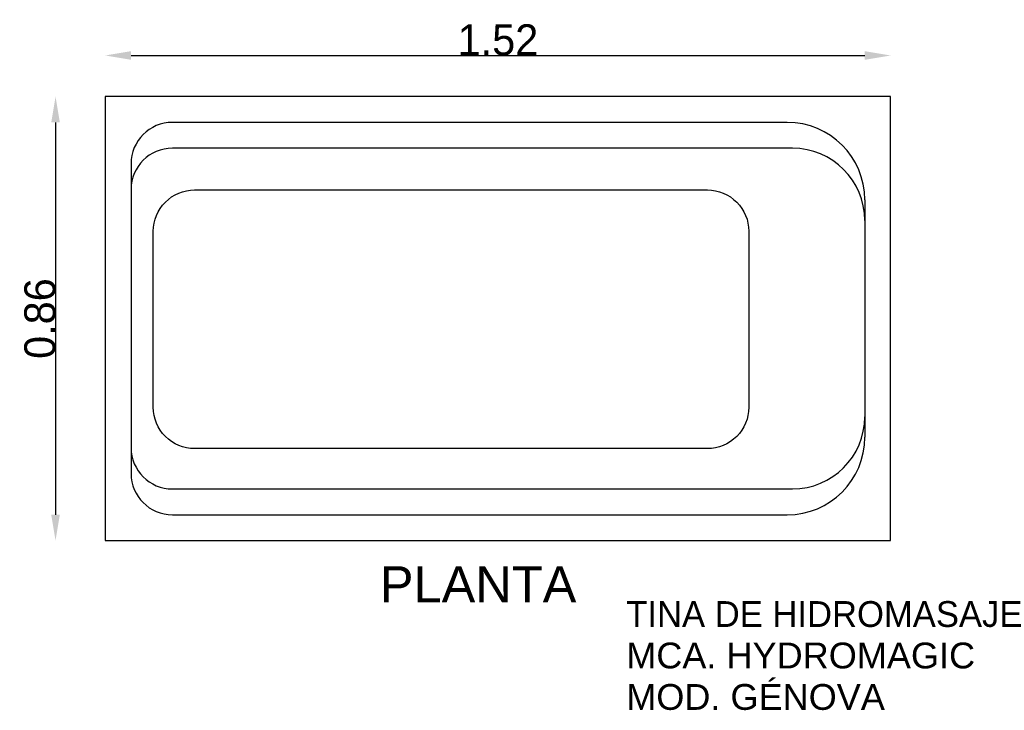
# Model space of a CAD drawing. Extents: x 88.44 to 90.34, y 131.5 to 132.83.
import ezdxf

# ---------------------------------------------------------------- set-up
doc = ezdxf.new("R2010")
doc.units = 0
doc.header["$MEASUREMENT"] = 0
doc.layers.get('0').update_dxf_attribs({"linetype": 'CONTINUOUS'})
doc.layers.get('DEFPOINTS').update_dxf_attribs({"linetype": 'CONTINUOUS'})
doc.layers.add('COTAS', color=1, linetype='CONTINUOUS')
doc.layers.add('TEXTO', color=5, linetype='CONTINUOUS')
doc.styles.add('REXTO1', font='ARIAL.TTF')
doc.dimstyles.get("Standard").update_dxf_attribs({"dimtxt": 0.18, "dimasz": 0.18, "dimexe": 0.18, "dimexo": 0.0625, "dimgap": 0.09, "dimtad": 0, "dimtih": 1, "dimtoh": 1, "dimdec": 4, "dimzin": 0, "dimdsep": 46, "dimtxsty": 'Standard', "dimcen": 0.09, "dimadec": 0, "dimazin": 0, "dimtfac": 1, "dimtdec": 4, "dimtofl": 0, "dimtmove": 0, "dimatfit": 3, "dimfxl": 0, "dimtolj": 1, "dimtzin": 0, "dimarcsym": 0})

# ---------------------------------------------------------------- blocks, each defined once
blk = doc.blocks.new('*D1')
at = {"color": 0, "linetype": 'ByBlock'}
blk.add_line((88.6525, 132.7654), (90.0725, 132.7654), dxfattribs=at)
for points in [[(88.6525, 132.7738), (88.6525, 132.7571), (88.6025, 132.7654)], [(90.0725, 132.7738), (90.0725, 132.7571), (90.1225, 132.7654)]]:
    blk.add_solid(points, dxfattribs=at)
at = {"layer": 'DEFPOINTS', "color": 0, "linetype": 'ByBlock'}
for p in [(90.1225, 132.7654), (88.6025, 132.6858), (90.1225, 132.6858)]:
    blk.add_point(p, dxfattribs=at)
at = {"color": 0, "linetype": 'ByBlock', "insert": (89.3625, 132.7954), "char_height": 0.06, "attachment_point": 5}
blk.add_mtext('\\A1;1.52', dxfattribs=at)
blk = doc.blocks.new('*D0')
at = {"color": 0, "linetype": 'ByBlock'}
blk.add_line((88.5064, 132.6358), (88.5064, 131.8758), dxfattribs=at)
for points in [[(88.4981, 132.6358), (88.5147, 132.6358), (88.5064, 132.6858)], [(88.4981, 131.8758), (88.5147, 131.8758), (88.5064, 131.8258)]]:
    blk.add_solid(points, dxfattribs=at)
at = {"layer": 'DEFPOINTS', "color": 0, "linetype": 'ByBlock'}
for p in [(88.6025, 132.6858), (88.5064, 131.8258), (88.6025, 131.8258)]:
    blk.add_point(p, dxfattribs=at)
at = {"color": 0, "linetype": 'ByBlock', "insert": (88.4764, 132.2558), "char_height": 0.06, "attachment_point": 5, "rotation": 90}
blk.add_mtext('\\A1;0.86', dxfattribs=at)

msp = doc.modelspace()

# ---------------------------------------------------------------- linework, layer by layer
for p, q in [((88.6025, 132.6858), (88.6025, 131.8258)), ((89.9225, 132.6358), (88.7325, 132.6358)), ((89.9325, 132.5858), (88.7325, 132.5858)), ((88.6525, 132.5558), (88.6525, 131.9558)), ((88.6525, 132.5058), (88.6525, 132.0058)), ((90.0725, 132.4858), (90.0725, 132.0258)), ((90.0725, 132.4458), (90.0725, 132.0658)), ((88.7325, 131.9258), (89.9325, 131.9258)), ((88.7325, 131.8758), (89.9225, 131.8758))]:
    msp.add_line(p, q)
msp.add_lwpolyline([(88.6025, 131.8258), (90.1225, 131.8258), (90.1225, 132.6858), (88.6025, 132.6858)], close=True)
msp.add_lwpolyline([(88.7755, 132.5049), (89.768, 132.5049, -0.414214), (89.848, 132.4249), (89.848, 132.084, -0.414214), (89.768, 132.004), (88.7755, 132.004, -0.414214), (88.6955, 132.084), (88.6955, 132.4249, -0.414214)], format="xyb", close=True)
for centre, radius, start, end in [((88.7325, 132.5558), 0.08, 90, 180), ((89.9225, 132.4858), 0.15, 0, 90), ((88.7325, 132.5058), 0.08, 90, 180), ((89.9325, 132.4458), 0.14, 0, 90), ((89.9325, 132.0658), 0.14, 270, 0), ((89.9225, 132.0258), 0.15, 270, 0), ((88.7325, 132.0058), 0.08, 180, 270), ((88.7325, 131.9558), 0.08, 180, 270)]:
    msp.add_arc(centre, radius, start, end)

# ---------------------------------------------------------------- texts
at = {"layer": 'TEXTO', "style": 'REXTO1'}
for s, height, p in [('PLANTA', 0.07, (89.134, 131.706)), ('TINA DE HIDROMASAJE', 0.05, (89.6108, 131.6585)), ('MCA. HYDROMAGIC', 0.05, (89.6108, 131.5782)), ('MOD. GÉNOVA', 0.05, (89.6108, 131.4979))]:
    msp.add_text(s, height=height, dxfattribs=at).set_placement(p)

# ---------------------------------------------------------------- dimensions: what is measured, and where the dimension line sits
at = {"layer": 'COTAS'}
dim = msp.add_linear_dim(base=(90.1225, 132.7654), p1=(88.6025, 132.6858), p2=(90.1225, 132.6858), dimstyle='Standard', override={"dimtxt": 0.06, "dimasz": 0.05, "dimexe": 1.25, "dimexo": 0.625, "dimgap": 0, "dimtad": 1, "dimtih": 0, "dimtoh": 0, "dimdec": 2, "dimzin": 8, "dimcen": 2.5, "dimse1": 1, "dimse2": 1, "dimtdec": 2, "dimtix": 1, "dimtofl": 1}, dxfattribs=at)
dim.commit()
dim.dimension.update_dxf_attribs({"geometry": '*D1', "text_midpoint": (89.3625, 132.7954)})
dim = msp.add_linear_dim(base=(88.5064, 131.8258), p1=(88.6025, 132.6858), p2=(88.6025, 131.8258), angle=90, dimstyle='Standard', override={"dimtxt": 0.06, "dimasz": 0.05, "dimexe": 1.25, "dimexo": 0.625, "dimgap": 0, "dimtad": 1, "dimtih": 0, "dimtoh": 0, "dimdec": 2, "dimzin": 8, "dimcen": 2.5, "dimse1": 1, "dimse2": 1, "dimtdec": 2, "dimtix": 1, "dimtofl": 1}, dxfattribs=at)
dim.commit()
dim.dimension.update_dxf_attribs({"geometry": '*D0', "text_midpoint": (88.4764, 132.2558)})

doc.saveas('drawing.dxf')
